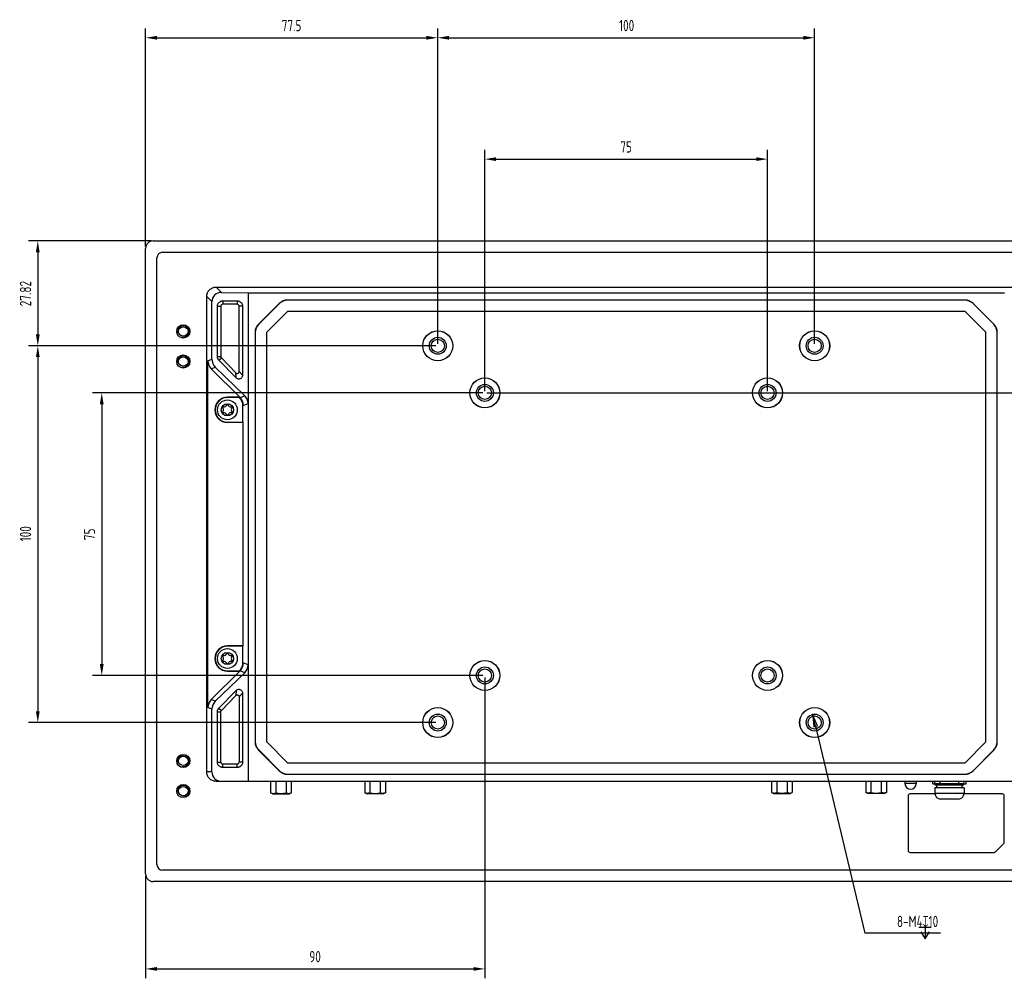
# Model space of a CAD drawing. Header units: millimetres. Extents: x 0 to 3905, y -1166 to 1110.
# Tile 15 of 155: x 794 to 1056, y 299 to 554. Entities that reach past the tile are written whole.
import ezdxf

# ---------------------------------------------------------------- set-up
doc = ezdxf.new("R2010")
doc.units = ezdxf.units.MM
doc.header["$LTSCALE"] = 65.395
doc.header["$PDMODE"] = 3
doc.header["$PDSIZE"] = 8
doc.layers.get('0').update_dxf_attribs({"linetype": 'CONTINUOUS'})
doc.layers.get('Defpoints').update_dxf_attribs({"linetype": 'CONTINUOUS'})
for name, color, linetype in [('000-VT2000_DXF_DIMENSION', 7, 'CONTINUOUS'), ('101300057_DXF_CONTINUOUS_LINE', 7, 'CONTINUOUS'), ('101300621_DXF_CONTINUOUS_LINE', 7, 'CONTINUOUS'), ('DE-12-003019DXF_CONTINUOUS_LINE', 7, 'CONTINUOUS'), ('DE-13-001392DXF_CONTINUOUS_LINE', 7, 'CONTINUOUS'), ('DE-13-001394DXF_CONTINUOUS_LINE', 7, 'CONTINUOUS'), ('DE-19-007518DXF_CONTINUOUS_LINE', 7, 'CONTINUOUS'), ('SC-PM3X6T10BDXF_CONTINUOUS_LINE', 7, 'CONTINUOUS'), ('SC-PSFM4X8-SDXF_CONTINUOUS_LINE', 7, 'CONTINUOUS')]:
    doc.layers.add(name, color=color, linetype=linetype)
doc.styles.get("Standard").update_dxf_attribs({"font": 'ISOCP', "width": 0.8})
doc.dimstyles.new('DIMSTYLE_2', dxfattribs={"dimtxt": 3, "dimasz": 3, "dimexe": 2.5, "dimexo": 0.5, "dimgap": 0.75, "dimtad": 1, "dimdsep": 46, "dimtxsty": 'Standard', "dimblk": '_FILLED', "dimblk1": '_FILLED', "dimblk2": '_FILLED', "dimcen": 0.09, "dimclrt": 3, "dimazin": 2, "dimtp": 0.3, "dimtm": 0.3, "dimtfac": 1, "dimtofl": 0, "dimtmove": 0, "dimatfit": 3, "dimldrblk": '_FILLED', "dimfxl": 1, "dimtolj": 1, "dimarcsym": 0})
doc.dimstyles.new('DIMSTYLE_4', dxfattribs={"dimtxt": 3, "dimasz": 3, "dimexe": 2.5, "dimexo": 0.5, "dimgap": 0.75, "dimtad": 1, "dimdsep": 46, "dimtxsty": 'Standard', "dimblk": '_FILLED', "dimblk1": '_FILLED', "dimblk2": '_FILLED', "dimcen": 0.09, "dimclrt": 3, "dimazin": 2, "dimtp": 0.2, "dimtm": 0.2, "dimtfac": 1, "dimtofl": 0, "dimtmove": 0, "dimatfit": 3, "dimldrblk": '_FILLED', "dimfxl": 1, "dimtolj": 1, "dimarcsym": 0})
doc.dimstyles.new('DIMSTYLE_5', dxfattribs={"dimtxt": 3, "dimasz": 3, "dimexe": 2.5, "dimexo": 0.5, "dimtad": 1, "dimdsep": 46, "dimtxsty": 'Standard', "dimblk": '_FILLED', "dimblk1": '_FILLED', "dimblk2": '_FILLED', "dimcen": 0.09, "dimclrt": 3, "dimazin": 2, "dimtp": 0.1, "dimtm": 0.1, "dimtfac": 1, "dimtofl": 0, "dimtmove": 0, "dimatfit": 1, "dimldrblk": '_FILLED', "dimfxl": 1, "dimtolj": 1, "dimarcsym": 0})

# ---------------------------------------------------------------- blocks, each defined once
blk = doc.blocks.new('_FILLED')
at = {"color": 0, "linetype": 'ByBlock'}
blk.add_solid([(0, 0), (-1, 0.167), (-1, -0.167)], dxfattribs=at)
blk = doc.blocks.new('*D48')
at = {"layer": '000-VT2000_DXF_DIMENSION', "color": 0, "lineweight": -2}
for p, q in [((905.32, 467.45), (905.32, 551.2)), ((1005.32, 467.45), (1005.32, 551.2)), ((908.32, 548.7), (1002.32, 548.7))]:
    blk.add_line(p, q, dxfattribs=at)
at = {"layer": 'Defpoints', "color": 0}
for p in [(1005.32, 548.7), (905.32, 466.95), (1005.32, 466.95)]:
    blk.add_point(p, dxfattribs=at)
at = {"layer": '000-VT2000_DXF_DIMENSION', "color": 0, "linetype": 'ByBlock', "lineweight": -2, "xscale": 3, "yscale": 3, "zscale": 3, "rotation": 180}
blk.add_blockref('_FILLED', (905.32, 548.7), dxfattribs=at)
at = {"layer": '000-VT2000_DXF_DIMENSION', "color": 0, "linetype": 'ByBlock', "lineweight": -2, "xscale": 3, "yscale": 3, "zscale": 3}
blk.add_blockref('_FILLED', (1005.32, 548.7), dxfattribs=at)
at = {"layer": '000-VT2000_DXF_DIMENSION', "color": 3, "insert": (955.43, 553.45), "char_height": 3, "attachment_point": 2, "line_spacing_factor": 0.9}
blk.add_mtext('\\A1;100', dxfattribs=at)
blk = doc.blocks.new('*D49')
at = {"layer": '000-VT2000_DXF_DIMENSION', "color": 0, "lineweight": -2}
for p, q in [((917.82, 454.95), (917.82, 518.99)), ((992.82, 454.95), (992.82, 518.99)), ((920.82, 516.49), (989.82, 516.49))]:
    blk.add_line(p, q, dxfattribs=at)
at = {"layer": 'Defpoints', "color": 0}
for p in [(992.82, 516.49), (917.82, 454.45), (992.82, 454.45)]:
    blk.add_point(p, dxfattribs=at)
at = {"layer": '000-VT2000_DXF_DIMENSION', "color": 0, "linetype": 'ByBlock', "lineweight": -2, "xscale": 3, "yscale": 3, "zscale": 3, "rotation": 180}
blk.add_blockref('_FILLED', (917.82, 516.49), dxfattribs=at)
at = {"layer": '000-VT2000_DXF_DIMENSION', "color": 0, "linetype": 'ByBlock', "lineweight": -2, "xscale": 3, "yscale": 3, "zscale": 3}
blk.add_blockref('_FILLED', (992.82, 516.49), dxfattribs=at)
at = {"layer": '000-VT2000_DXF_DIMENSION', "color": 3, "insert": (955.29, 521.24), "char_height": 3, "attachment_point": 2, "line_spacing_factor": 0.9}
blk.add_mtext('\\A1;75', dxfattribs=at)
blk = doc.blocks.new('*D50')
at = {"layer": '000-VT2000_DXF_DIMENSION', "color": 0, "lineweight": -2}
for p, q in [((904.82, 466.95), (796.71, 466.95)), ((799.21, 463.95), (799.21, 369.95)), ((904.82, 366.95), (796.71, 366.95))]:
    blk.add_line(p, q, dxfattribs=at)
at = {"layer": 'Defpoints', "color": 0}
for p in [(905.32, 466.95), (799.21, 366.95), (905.32, 366.95)]:
    blk.add_point(p, dxfattribs=at)
at = {"layer": '000-VT2000_DXF_DIMENSION', "color": 0, "linetype": 'ByBlock', "lineweight": -2, "xscale": 3, "yscale": 3, "zscale": 3}
for p, rotation in [((799.21, 466.95), 90), ((799.21, 366.95), 270)]:
    blk.add_blockref('_FILLED', p, dxfattribs=dict(at, rotation=rotation))
at = {"layer": '000-VT2000_DXF_DIMENSION', "color": 3, "insert": (794.46, 417.06), "char_height": 3, "attachment_point": 2, "rotation": 90, "line_spacing_factor": 0.9}
blk.add_mtext('\\A1;100', dxfattribs=at)
blk = doc.blocks.new('*D51')
at = {"layer": '000-VT2000_DXF_DIMENSION', "color": 0, "lineweight": -2}
for p, q in [((917.32, 454.45), (813.68, 454.45)), ((816.18, 451.45), (816.18, 382.45)), ((917.32, 379.45), (813.68, 379.45))]:
    blk.add_line(p, q, dxfattribs=at)
at = {"layer": 'Defpoints', "color": 0}
for p in [(917.82, 454.45), (816.18, 379.45), (917.82, 379.45)]:
    blk.add_point(p, dxfattribs=at)
at = {"layer": '000-VT2000_DXF_DIMENSION', "color": 0, "linetype": 'ByBlock', "lineweight": -2, "xscale": 3, "yscale": 3, "zscale": 3}
for p, rotation in [((816.18, 454.45), 90), ((816.18, 379.45), 270)]:
    blk.add_blockref('_FILLED', p, dxfattribs=dict(at, rotation=rotation))
at = {"layer": '000-VT2000_DXF_DIMENSION', "color": 3, "insert": (811.43, 416.91), "char_height": 3, "attachment_point": 2, "rotation": 90, "line_spacing_factor": 0.9}
blk.add_mtext('\\A1;75', dxfattribs=at)
blk = doc.blocks.new('*D52')
at = {"layer": '000-VT2000_DXF_DIMENSION', "color": 0, "lineweight": -2}
for p, q in [((829.32, 494.77), (796.71, 494.77)), ((799.21, 491.77), (799.21, 469.95)), ((904.82, 466.95), (796.71, 466.95))]:
    blk.add_line(p, q, dxfattribs=at)
at = {"layer": 'Defpoints', "color": 0}
for p in [(829.82, 494.77), (799.21, 466.95), (905.32, 466.95)]:
    blk.add_point(p, dxfattribs=at)
at = {"layer": '000-VT2000_DXF_DIMENSION', "color": 0, "linetype": 'ByBlock', "lineweight": -2, "xscale": 3, "yscale": 3, "zscale": 3}
for p, rotation in [((799.21, 494.77), 90), ((799.21, 466.95), 270)]:
    blk.add_blockref('_FILLED', p, dxfattribs=dict(at, rotation=rotation))
at = {"layer": '000-VT2000_DXF_DIMENSION', "color": 3, "insert": (794.46, 480.79), "char_height": 3, "attachment_point": 2, "rotation": 90, "line_spacing_factor": 0.9}
blk.add_mtext('\\A1;27.82', dxfattribs=at)
blk = doc.blocks.new('*D53')
at = {"layer": '000-VT2000_DXF_DIMENSION', "color": 0, "lineweight": -2}
for p, q in [((827.82, 493.27), (827.82, 551.2)), ((905.32, 467.45), (905.32, 551.2)), ((830.82, 548.7), (902.32, 548.7))]:
    blk.add_line(p, q, dxfattribs=at)
at = {"layer": 'Defpoints', "color": 0}
for p in [(905.32, 548.7), (827.82, 492.77), (905.32, 466.95)]:
    blk.add_point(p, dxfattribs=at)
at = {"layer": '000-VT2000_DXF_DIMENSION', "color": 0, "linetype": 'ByBlock', "lineweight": -2, "xscale": 3, "yscale": 3, "zscale": 3, "rotation": 180}
blk.add_blockref('_FILLED', (827.82, 548.7), dxfattribs=at)
at = {"layer": '000-VT2000_DXF_DIMENSION', "color": 0, "linetype": 'ByBlock', "lineweight": -2, "xscale": 3, "yscale": 3, "zscale": 3}
blk.add_blockref('_FILLED', (905.32, 548.7), dxfattribs=at)
at = {"layer": '000-VT2000_DXF_DIMENSION', "color": 3, "insert": (866.53, 553.45), "char_height": 3, "attachment_point": 2, "line_spacing_factor": 0.9}
blk.add_mtext('\\A1;77.5', dxfattribs=at)
blk = doc.blocks.new('*D54')
at = {"layer": '000-VT2000_DXF_DIMENSION', "color": 0, "lineweight": -2}
for p, q in [((917.82, 378.95), (917.82, 299.07)), ((827.82, 326.27), (827.82, 299.07)), ((830.82, 301.57), (914.82, 301.57))]:
    blk.add_line(p, q, dxfattribs=at)
at = {"layer": 'Defpoints', "color": 0}
for p in [(917.82, 379.45), (827.82, 326.77), (917.82, 301.57)]:
    blk.add_point(p, dxfattribs=at)
at = {"layer": '000-VT2000_DXF_DIMENSION', "color": 0, "linetype": 'ByBlock', "lineweight": -2, "xscale": 3, "yscale": 3, "zscale": 3, "rotation": 180}
blk.add_blockref('_FILLED', (827.82, 301.57), dxfattribs=at)
at = {"layer": '000-VT2000_DXF_DIMENSION', "color": 0, "linetype": 'ByBlock', "lineweight": -2, "xscale": 3, "yscale": 3, "zscale": 3}
blk.add_blockref('_FILLED', (917.82, 301.57), dxfattribs=at)
at = {"layer": '000-VT2000_DXF_DIMENSION', "color": 3, "insert": (872.78, 306.32), "char_height": 3, "attachment_point": 2, "line_spacing_factor": 0.9}
blk.add_mtext('\\A1;90', dxfattribs=at)
blk = doc.blocks.new('*D55')
at = {"layer": '000-VT2000_DXF_DIMENSION', "color": 0, "lineweight": -2}
for p, q in [((1081.32, 494.77), (1110.44, 494.77)), ((1107.94, 491.77), (1107.94, 457.45)), ((918.32, 454.45), (1110.44, 454.45))]:
    blk.add_line(p, q, dxfattribs=at)
at = {"layer": 'Defpoints', "color": 0}
for p in [(1080.82, 494.77), (917.82, 454.45), (1107.94, 454.45)]:
    blk.add_point(p, dxfattribs=at)
at = {"layer": '000-VT2000_DXF_DIMENSION', "color": 0, "linetype": 'ByBlock', "lineweight": -2, "xscale": 3, "yscale": 3, "zscale": 3}
for p, rotation in [((1107.94, 494.77), 90), ((1107.94, 454.45), 270)]:
    blk.add_blockref('_FILLED', p, dxfattribs=dict(at, rotation=rotation))
at = {"layer": '000-VT2000_DXF_DIMENSION', "color": 3, "insert": (1103.19, 474.51), "char_height": 3, "attachment_point": 2, "rotation": 90, "line_spacing_factor": 0.9}
blk.add_mtext('\\A1;40.32', dxfattribs=at)
blk = doc.blocks.new('_CLOSED')
at = {"color": 0, "linetype": 'ByBlock'}
for p, q in [((0, 0), (-1, 0.167)), ((-1, 0.167), (-1, -0.167)), ((-1, -0.167), (0, 0)), ((-1, 0), (0, 0))]:
    blk.add_line(p, q, dxfattribs=at)
blk = doc.blocks.new('*D56')
at = {"layer": '000-VT2000_DXF_DIMENSION', "color": 0, "lineweight": -2}
for p in [(1005.55, 365.97), (1038.69, 311.04)]:
    blk.add_line(p, (1018.65, 311.04), dxfattribs=at)
at = {"layer": 'Defpoints', "color": 0}
for p in [(1004.86, 368.89), (1005.79, 365)]:
    blk.add_point(p, dxfattribs=at)
at = {"layer": '000-VT2000_DXF_DIMENSION', "color": 0, "linetype": 'ByBlock', "lineweight": -2, "xscale": 3, "yscale": 3, "zscale": 3, "rotation": 103.4106574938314}
blk.add_blockref('_CLOSED', (1004.86, 368.89), dxfattribs=at)
at = {"layer": '000-VT2000_DXF_DIMENSION', "color": 3, "insert": (1027.15, 315.67), "char_height": 3, "attachment_point": 1, "line_spacing_factor": 0.9}
blk.add_mtext('\\A1;{8-M4{\\fgdt;x}10}', dxfattribs=at)

msp = doc.modelspace()

# ---------------------------------------------------------------- linework, layer by layer
at = {"layer": '000-VT2000_DXF_DIMENSION'}
for p, q in [((1032.999, 312.669), (1036.249, 312.669)), ((1034.624, 312.669), (1034.624, 309.544))]:
    msp.add_line(p, q, dxfattribs=at)
msp.add_lwpolyline([(1033.499, 311.419), (1034.624, 309.544), (1035.749, 311.419)], dxfattribs=at)
at = {"layer": '101300057_DXF_CONTINUOUS_LINE'}
for p, q in [((860.979, 351.357), (860.979, 348.321)), ((862.35, 351.357), (862.35, 348.321)), ((865.092, 351.357), (865.092, 348.321)), ((866.463, 351.357), (866.463, 348.321)), ((885.969, 351.357), (885.969, 348.321)), ((887.34, 351.357), (887.34, 348.321)), ((890.082, 351.357), (890.082, 348.321)), ((891.453, 351.357), (891.453, 348.321)), ((861.567, 348.057), (865.875, 348.057)), ((890.865, 348.057), (886.557, 348.057))]:
    msp.add_line(p, q, dxfattribs=at)
for centre, radius, start, end in [((863.721, 353.657), 6, 242.80187, 248.96053), ((863.721, 353.657), 5.51, 255.58989, 284.41011), ((863.721, 353.657), 6, 291.03947, 297.19813), ((888.711, 353.657), 6, 242.80187, 248.96053), ((888.711, 353.657), 5.51, 255.58989, 284.41011), ((888.711, 353.657), 6, 291.03947, 297.19813)]:
    msp.add_arc(centre, radius, start, end, dxfattribs=at)
for points, knots in [([(860.979, 348.321), (861.011, 348.304), (861.138, 348.243), (861.274, 348.199), (861.376, 348.178)], [0, 0, 0, 0, 0.2572069, 1, 1, 1, 1]), ([(861.722, 348.149), (861.775, 348.151), (861.992, 348.172), (862.203, 348.245), (862.35, 348.321)], [0, 0, 0, 0, 0.2436555, 1, 1, 1, 1]), ([(865.092, 348.321), (865.143, 348.295), (865.341, 348.204), (865.559, 348.155), (865.72, 348.149)], [0, 0, 0, 0, 0.2599598, 1, 1, 1, 1]), ([(866.066, 348.178), (866.1, 348.185), (866.237, 348.219), (866.369, 348.272), (866.463, 348.321)], [0, 0, 0, 0, 0.2441287, 1, 1, 1, 1]), ([(886.366, 348.178), (886.332, 348.185), (886.195, 348.219), (886.063, 348.272), (885.969, 348.321)], [0, 0, 0, 0, 0.2441287, 1, 1, 1, 1]), ([(887.34, 348.321), (887.289, 348.295), (887.091, 348.204), (886.873, 348.155), (886.712, 348.149)], [0, 0, 0, 0, 0.2599598, 1, 1, 1, 1]), ([(890.71, 348.149), (890.657, 348.151), (890.44, 348.172), (890.229, 348.245), (890.082, 348.321)], [0, 0, 0, 0, 0.2436555, 1, 1, 1, 1]), ([(891.453, 348.321), (891.421, 348.304), (891.294, 348.243), (891.158, 348.199), (891.056, 348.178)], [0, 0, 0, 0, 0.2572069, 1, 1, 1, 1])]:
    msp.add_open_spline(points, degree=3, knots=knots, dxfattribs=at)
for points in [[(861.376, 348.178), (861.489, 348.154), (861.607, 348.144), (861.722, 348.149)], [(865.72, 348.149), (865.836, 348.144), (865.953, 348.154), (866.066, 348.178)], [(886.712, 348.149), (886.596, 348.144), (886.479, 348.154), (886.366, 348.178)], [(891.056, 348.178), (890.943, 348.154), (890.826, 348.144), (890.71, 348.149)]]:
    msp.add_open_spline(points, degree=3, dxfattribs=at)
at = {"layer": '101300621_DXF_CONTINUOUS_LINE'}
for p, q in [((860.979, 351.357), (860.979, 348.321)), ((862.35, 351.357), (862.35, 348.321)), ((865.092, 351.357), (865.092, 348.321)), ((866.463, 351.357), (866.463, 348.321)), ((885.969, 351.357), (885.969, 348.321)), ((887.34, 351.357), (887.34, 348.321)), ((890.082, 351.357), (890.082, 348.321)), ((891.453, 351.357), (891.453, 348.321)), ((993.904, 351.357), (993.904, 348.42)), ((995.275, 351.357), (995.275, 348.42)), ((998.018, 351.357), (998.018, 348.42)), ((999.389, 351.357), (999.389, 348.42)), ((1018.894, 351.357), (1018.894, 348.42)), ((1020.265, 351.357), (1020.265, 348.42)), ((1023.008, 351.357), (1023.008, 348.42)), ((1024.379, 351.357), (1024.379, 348.42)), ((861.567, 348.057), (865.875, 348.057)), ((890.865, 348.057), (886.557, 348.057)), ((994.492, 348.157), (998.8, 348.157)), ((1023.79, 348.157), (1019.482, 348.157))]:
    msp.add_line(p, q, dxfattribs=at)
for centre, radius, start, end in [((863.721, 353.657), 6, 242.80187, 248.96053), ((863.721, 353.657), 5.51, 255.58989, 284.41011), ((863.721, 353.657), 6, 291.03947, 297.19813), ((888.711, 353.657), 6, 242.80187, 248.96053), ((888.711, 353.657), 5.51, 255.58989, 284.41011), ((888.711, 353.657), 6, 291.03947, 297.19813), ((996.646, 353.757), 6, 242.80187, 248.96053), ((996.646, 353.757), 5.51, 255.58989, 284.41011), ((996.646, 353.757), 6, 291.03947, 297.19813), ((1021.636, 353.757), 6, 242.80187, 248.96053), ((1021.636, 353.757), 5.51, 255.58989, 284.41011), ((1021.636, 353.757), 6, 291.03947, 297.19813)]:
    msp.add_arc(centre, radius, start, end, dxfattribs=at)
for points, knots in [([(860.979, 348.321), (861.011, 348.304), (861.138, 348.243), (861.274, 348.199), (861.376, 348.178)], [0, 0, 0, 0, 0.2572069, 1, 1, 1, 1]), ([(861.722, 348.149), (861.775, 348.151), (861.992, 348.172), (862.203, 348.245), (862.35, 348.321)], [0, 0, 0, 0, 0.2436555, 1, 1, 1, 1]), ([(865.092, 348.321), (865.143, 348.295), (865.341, 348.204), (865.559, 348.155), (865.72, 348.149)], [0, 0, 0, 0, 0.2599598, 1, 1, 1, 1]), ([(866.066, 348.178), (866.1, 348.185), (866.237, 348.219), (866.369, 348.272), (866.463, 348.321)], [0, 0, 0, 0, 0.2441287, 1, 1, 1, 1]), ([(886.366, 348.178), (886.332, 348.185), (886.195, 348.219), (886.063, 348.272), (885.969, 348.321)], [0, 0, 0, 0, 0.2441287, 1, 1, 1, 1]), ([(887.34, 348.321), (887.289, 348.295), (887.091, 348.204), (886.873, 348.155), (886.712, 348.149)], [0, 0, 0, 0, 0.2599598, 1, 1, 1, 1]), ([(890.71, 348.149), (890.657, 348.151), (890.44, 348.172), (890.229, 348.245), (890.082, 348.321)], [0, 0, 0, 0, 0.2436555, 1, 1, 1, 1]), ([(891.453, 348.321), (891.421, 348.304), (891.294, 348.243), (891.158, 348.199), (891.056, 348.178)], [0, 0, 0, 0, 0.2572069, 1, 1, 1, 1]), ([(993.904, 348.42), (994.021, 348.36), (994.263, 348.268), (994.522, 348.243), (994.647, 348.248)], [0, 0, 0, 0, 0.5110545, 1, 1, 1, 1]), ([(994.647, 348.248), (994.701, 348.25), (994.918, 348.272), (995.129, 348.345), (995.275, 348.42)], [0, 0, 0, 0, 0.2436555, 1, 1, 1, 1]), ([(998.018, 348.42), (998.068, 348.394), (998.266, 348.304), (998.484, 348.255), (998.646, 348.248)], [0, 0, 0, 0, 0.2599598, 1, 1, 1, 1]), ([(998.646, 348.248), (998.771, 348.243), (999.03, 348.268), (999.272, 348.36), (999.389, 348.42)], [0, 0, 0, 0, 0.4889451, 1, 1, 1, 1]), ([(1019.637, 348.248), (1019.512, 348.243), (1019.253, 348.268), (1019.011, 348.36), (1018.894, 348.42)], [0, 0, 0, 0, 0.4889451, 1, 1, 1, 1]), ([(1020.265, 348.42), (1020.215, 348.394), (1020.016, 348.304), (1019.798, 348.255), (1019.637, 348.248)], [0, 0, 0, 0, 0.2599598, 1, 1, 1, 1]), ([(1023.635, 348.248), (1023.582, 348.25), (1023.365, 348.272), (1023.154, 348.345), (1023.008, 348.42)], [0, 0, 0, 0, 0.2436555, 1, 1, 1, 1]), ([(1024.379, 348.42), (1024.262, 348.36), (1024.02, 348.268), (1023.761, 348.243), (1023.635, 348.248)], [0, 0, 0, 0, 0.5110545, 1, 1, 1, 1])]:
    msp.add_open_spline(points, degree=3, knots=knots, dxfattribs=at)
for points in [[(861.376, 348.178), (861.489, 348.154), (861.607, 348.144), (861.722, 348.149)], [(865.72, 348.149), (865.836, 348.144), (865.953, 348.154), (866.066, 348.178)], [(886.712, 348.149), (886.596, 348.144), (886.479, 348.154), (886.366, 348.178)], [(891.056, 348.178), (890.943, 348.154), (890.826, 348.144), (890.71, 348.149)]]:
    msp.add_open_spline(points, degree=3, dxfattribs=at)
at = {"layer": 'DE-12-003019DXF_CONTINUOUS_LINE'}
for p, q in [((1037.215, 350.646), (1037.19, 351.357)), ((1044.935, 350.646), (1037.215, 350.646)), ((1044.635, 350.357), (1037.514, 350.357)), ((1038.575, 350.357), (1038.575, 351.357)), ((1043.575, 350.357), (1043.575, 351.357)), ((1044.935, 350.646), (1044.96, 351.357))]:
    msp.add_line(p, q, dxfattribs=at)
for centre, start, end in [((1037.514, 350.657), 182, 270), ((1044.635, 350.657), 270, 358)]:
    msp.add_arc(centre, 0.3, start, end, dxfattribs=at)
at = {"layer": 'DE-13-001392DXF_CONTINUOUS_LINE'}
for p, q in [((847.934, 481.108), (846.526, 482.516)), ((846.526, 482.516), (1064.117, 482.516)), ((847.934, 481.108), (854.994, 480.965)), ((854.994, 480.965), (854.994, 351.357)), ((854.994, 480.965), (1055.649, 480.965)), ((844.027, 353.857), (844.027, 480.017)), ((845.384, 478.661), (844.027, 480.017)), ((845.384, 463.415), (845.384, 478.661)), ((848.266, 478.867), (848.266, 477.967)), ((848.266, 478.867), (852.126, 478.867)), ((852.126, 478.867), (852.126, 477.967)), ((857.78, 472.687), (863.272, 478.179)), ((857.817, 472.65), (863.309, 478.142)), ((863.309, 478.142), (863.272, 478.179)), ((865.486, 479.044), (865.486, 479.096)), ((1045.157, 479.096), (865.486, 479.096)), ((1045.157, 479.044), (865.486, 479.044)), ((1045.157, 479.096), (1045.157, 479.044)), ((1047.371, 478.179), (1047.333, 478.142)), ((1047.333, 478.142), (1052.826, 472.65)), ((1047.371, 478.179), (1052.863, 472.687)), ((846.866, 464.067), (846.866, 477.467)), ((846.866, 477.467), (847.766, 477.467)), ((847.766, 477.467), (847.766, 464.067)), ((852.126, 477.967), (848.266, 477.967)), ((852.626, 460.097), (852.626, 477.467)), ((853.526, 477.467), (852.626, 477.467)), ((853.526, 477.467), (853.526, 459.112)), ((865.431, 476.021), (859.938, 470.528)), ((1045.157, 476.044), (865.486, 476.044)), ((1050.705, 470.528), (1045.212, 476.021)), ((856.863, 470.473), (856.915, 470.473)), ((856.863, 470.473), (856.863, 361.849)), ((856.915, 470.473), (856.915, 361.849)), ((857.78, 472.687), (857.817, 472.65)), ((859.915, 470.473), (859.915, 361.849)), ((1050.728, 361.849), (1050.728, 470.473)), ((1052.826, 472.65), (1052.863, 472.687)), ((1053.728, 470.473), (1053.78, 470.473)), ((1053.728, 361.849), (1053.728, 470.473)), ((1053.78, 361.849), (1053.78, 470.473)), ((844.321, 462.974), (845.384, 463.415)), ((844.321, 370.919), (844.321, 462.974)), ((846.866, 464.067), (847.766, 464.067)), ((847.263, 463.091), (847.908, 463.718)), ((851.809, 458.415), (847.263, 463.091)), ((847.908, 463.718), (851.768, 459.749)), ((845.199, 460.854), (846.28, 461.302)), ((852.778, 453.275), (845.199, 460.854)), ((854.097, 453.708), (846.28, 461.302)), ((853.526, 459.112), (852.626, 460.097)), ((851.809, 458.415), (851.768, 459.749)), ((852.778, 453.275), (849.506, 453.275)), ((849.506, 453.197), (849.506, 453.275)), ((852.705, 453.197), (849.506, 453.197)), ((852.707, 453.195), (852.778, 453.275)), ((852.858, 453.195), (852.783, 453.122)), ((852.858, 453.195), (854.097, 453.708)), ((853.736, 451.075), (853.632, 451.075)), ((853.632, 446.697), (853.632, 451.075)), ((853.736, 451.075), (854.994, 451.596)), ((849.506, 446.697), (853.632, 446.697)), ((849.506, 446.697), (849.506, 446.618)), ((853.736, 446.618), (849.506, 446.618)), ((853.736, 446.618), (853.632, 446.697)), ((853.736, 387.275), (853.736, 446.618)), ((853.736, 387.275), (849.506, 387.275)), ((849.506, 387.197), (849.506, 387.275)), ((853.632, 387.197), (849.506, 387.197)), ((853.736, 387.275), (853.632, 387.197)), ((853.632, 382.819), (853.632, 387.197)), ((853.736, 382.819), (853.632, 382.819)), ((854.994, 382.298), (853.736, 382.819)), ((845.199, 373.039), (852.778, 380.618)), ((846.28, 372.591), (854.097, 380.185)), ((849.506, 380.697), (852.705, 380.697)), ((849.506, 380.697), (849.506, 380.618)), ((849.506, 380.618), (852.778, 380.618)), ((852.778, 380.618), (852.707, 380.698)), ((852.783, 380.772), (852.858, 380.699)), ((854.097, 380.185), (852.858, 380.699)), ((847.263, 370.803), (851.809, 375.478)), ((847.908, 370.175), (851.768, 374.145)), ((851.809, 375.478), (851.768, 374.145)), ((853.526, 374.781), (852.626, 373.796)), ((852.626, 373.796), (852.626, 356.427)), ((853.526, 374.781), (853.526, 356.427)), ((846.28, 372.591), (845.199, 373.039)), ((845.384, 370.479), (844.321, 370.919)), ((845.384, 353.857), (845.384, 370.479)), ((846.866, 369.827), (847.766, 369.827)), ((846.866, 356.427), (846.866, 369.827)), ((847.263, 370.803), (847.908, 370.175)), ((847.766, 356.427), (847.766, 369.827)), ((856.915, 361.849), (856.863, 361.849)), ((859.938, 361.794), (865.431, 356.301)), ((1045.212, 356.301), (1050.705, 361.794)), ((1053.78, 361.849), (1053.728, 361.849)), ((857.817, 359.673), (857.78, 359.636)), ((863.272, 354.143), (857.78, 359.636)), ((863.309, 354.18), (857.817, 359.673)), ((1052.826, 359.673), (1047.333, 354.18)), ((1052.863, 359.636), (1047.371, 354.143)), ((1052.863, 359.636), (1052.826, 359.673)), ((846.866, 356.427), (847.766, 356.427)), ((852.126, 355.927), (848.266, 355.927)), ((848.266, 355.027), (848.266, 355.927)), ((852.126, 355.027), (852.126, 355.927)), ((853.526, 356.427), (852.626, 356.427)), ((865.486, 356.278), (1045.157, 356.278)), ((845.384, 353.857), (844.027, 353.857)), ((852.126, 355.027), (848.266, 355.027)), ((863.272, 354.143), (863.309, 354.18)), ((865.486, 353.278), (1045.157, 353.278)), ((865.486, 353.226), (865.486, 353.278)), ((865.486, 353.226), (1045.157, 353.226)), ((1045.157, 353.278), (1045.157, 353.226)), ((1047.333, 354.18), (1047.371, 354.143)), ((846.528, 351.357), (1064.115, 351.357))]:
    msp.add_line(p, q, dxfattribs=at)
for centre, radius in [((905.321, 466.947), 3.988), ((905.321, 466.947), 3.962), ((1005.321, 466.947), 3.988), ((1005.321, 466.947), 3.962), ((905.321, 466.947), 2.25), ((905.321, 466.947), 1.75), ((1005.321, 466.947), 2.25), ((1005.321, 466.947), 1.75), ((917.821, 454.447), 3.988), ((917.821, 454.447), 3.962), ((992.821, 454.447), 3.988), ((992.821, 454.447), 3.962), ((917.821, 454.447), 2.25), ((917.821, 454.447), 1.75), ((992.821, 454.447), 2.25), ((992.821, 454.447), 1.75), ((917.821, 379.447), 3.988), ((917.821, 379.447), 3.962), ((917.821, 379.447), 2.25), ((992.821, 379.447), 3.988), ((992.821, 379.447), 3.962), ((992.821, 379.447), 2.25), ((917.821, 379.447), 1.75), ((992.821, 379.447), 1.75), ((905.321, 366.947), 3.988), ((905.321, 366.947), 3.962), ((905.321, 366.947), 2.25), ((905.321, 366.947), 1.75), ((1005.321, 366.947), 3.988), ((1005.321, 366.947), 3.962), ((1005.321, 366.947), 2.25), ((1005.321, 366.947), 1.75)]:
    msp.add_circle(centre, radius, dxfattribs=at)
for centre, radius, start, end in [((865.486, 475.965), 3.131, 90, 135), ((865.486, 475.965), 3.079, 90, 135), ((1045.157, 475.965), 3.131, 45, 90), ((1045.157, 475.965), 3.079, 45, 90), ((848.266, 477.467), 0.5, 90, 180), ((852.126, 477.467), 0.5, 0, 90), ((865.486, 475.965), 0.0786, 90, 135), ((1045.157, 475.965), 0.0786, 45, 90), ((859.994, 470.473), 3.131, 135, 180), ((859.994, 470.473), 3.079, 135, 180), ((859.994, 470.473), 0.0786, 135, 180), ((1050.649, 470.473), 0.0786, 0, 45), ((1050.649, 470.473), 3.079, 0, 45), ((1050.649, 470.473), 3.131, 0, 45), ((849.506, 449.947), 3.329, 90, 270), ((849.506, 449.947), 3.25, 90, 270), ((850.759, 451.097), 2.863, 44.99875, 47.16622), ((850.738, 451.075), 2.998, 359.99881, 45.00119), ((849.506, 383.947), 3.329, 90, 270), ((849.506, 383.947), 3.25, 90, 270), ((850.738, 382.819), 2.998, 314.99881, 0.00119), ((850.759, 382.797), 2.863, 312.83378, 315.00125), ((859.994, 361.849), 3.131, 180, 225), ((859.994, 361.849), 3.079, 180, 225), ((859.994, 361.849), 0.0786, 180, 225), ((1050.649, 361.849), 0.0786, 315, 0), ((1050.649, 361.849), 3.079, 315, 0), ((1050.649, 361.849), 3.131, 315, 0), ((848.266, 356.427), 0.5, 180, 270), ((852.126, 356.427), 0.5, 270, 360), ((865.486, 356.357), 0.0786, 225, 270), ((1045.157, 356.357), 0.0786, 270, 315), ((865.486, 356.357), 3.131, 225, 270), ((865.486, 356.357), 3.079, 225, 270), ((1045.157, 356.357), 3.079, 270, 315), ((1045.157, 356.357), 3.131, 270, 315)]:
    msp.add_arc(centre, radius, start, end, dxfattribs=at)
for centre, major_axis, ratio, start_param, end_param in [((847.937, 478.606), (2.35, -1.028), 0.9707671, 1.9736804, 3.5432587), ((847.323, 462.976), (2.774, 1.149), 0.9992864, 2.7491459, 3.5340394), ((848.448, 463.442), (3.002, 0.623), 0.9775502, 2.9415266, 3.7264201), ((851.93, 451.569), (3.002, 0.623), 0.9775502, -0.2000661, 0.5848275), ((851.93, 382.325), (3.002, -0.623), 0.9775502, -0.5848275, 0.2000661), ((847.323, 370.918), (2.774, -1.149), 0.9992864, 2.7491459, 3.5340394), ((848.448, 370.452), (3.002, -0.623), 0.9775502, 2.5567652, 3.3416587), ((847.937, 353.857), (2.553, 0), 0.9792416, -3.1415927, -1.5707963)]:
    msp.add_ellipse(centre, major_axis=major_axis, ratio=ratio, start_param=start_param, end_param=end_param, dxfattribs=at)
for points, knots in [([(844.027, 480.017), (844.027, 480.181), (844.06, 480.508), (844.203, 480.98), (844.435, 481.414), (844.748, 481.795), (845.129, 482.108), (845.563, 482.34), (846.035, 482.484), (846.363, 482.516), (846.526, 482.516)], [0, 0, 0, 0, 0.1250492, 0.2500593, 0.3750396, 0.5000039, 0.6249681, 0.7499484, 0.8749587, 1, 1, 1, 1]), ([(846.866, 477.467), (846.866, 477.544), (846.88, 477.71), (846.949, 477.966), (847.078, 478.227), (847.268, 478.465), (847.506, 478.655), (847.767, 478.785), (848.023, 478.853), (848.189, 478.867), (848.266, 478.867)], [0, 0, 0, 0, 0.1053993, 0.2267784, 0.3601819, 0.5000073, 0.6398036, 0.7732216, 0.8946007, 1, 1, 1, 1]), ([(852.126, 478.867), (852.203, 478.867), (852.369, 478.853), (852.624, 478.785), (852.884, 478.657), (853.121, 478.468), (853.312, 478.231), (853.443, 477.971), (853.512, 477.713), (853.526, 477.545), (853.526, 477.467)], [0, 0, 0, 0, 0.1052168, 0.2261015, 0.3588512, 0.498004, 0.637433, 0.7709138, 0.8930413, 1, 1, 1, 1]), ([(847.263, 463.091), (847.235, 463.119), (847.179, 463.182), (847.07, 463.328), (846.958, 463.541), (846.892, 463.772), (846.87, 463.948), (846.866, 464.029), (846.866, 464.067)], [0, 0, 0, 0, 0.1099609, 0.2335964, 0.5057812, 0.7750851, 0.895101, 1, 1, 1, 1]), ([(847.766, 464.067), (847.766, 464.003), (847.792, 463.874), (847.864, 463.764), (847.908, 463.718)], [0, 0, 0, 0, 0.50298, 1, 1, 1, 1]), ([(851.768, 459.749), (851.805, 459.71), (851.89, 459.647), (852.035, 459.599), (852.179, 459.594), (852.314, 459.627), (852.436, 459.696), (852.537, 459.8), (852.609, 459.937), (852.626, 460.043), (852.626, 460.097)], [0, 0, 0, 0, 0.1366802, 0.2632636, 0.3822941, 0.4973853, 0.6128273, 0.7328166, 0.8610194, 1, 1, 1, 1]), ([(853.526, 459.112), (853.526, 459.024), (853.502, 458.84), (853.387, 458.574), (853.187, 458.34), (852.917, 458.173), (852.607, 458.099), (852.297, 458.123), (852.023, 458.233), (851.873, 458.35), (851.809, 458.415)], [0, 0, 0, 0, 0.1118014, 0.2335024, 0.3627638, 0.4962784, 0.6302458, 0.7608981, 0.8849125, 1, 1, 1, 1]), ([(853.632, 451.075), (853.632, 451.264), (853.594, 451.643), (853.429, 452.19), (853.159, 452.693), (852.917, 452.988), (852.783, 453.122)], [0, 0, 0, 0, 0.2499995, 0.5000003, 0.7499978, 1, 1, 1, 1]), ([(852.783, 380.772), (852.917, 380.906), (853.159, 381.2), (853.429, 381.704), (853.594, 382.25), (853.632, 382.63), (853.632, 382.819)], [0, 0, 0, 0, 0.2500022, 0.4999997, 0.7500005, 1, 1, 1, 1]), ([(851.768, 374.145), (851.805, 374.183), (851.89, 374.246), (852.035, 374.295), (852.179, 374.3), (852.314, 374.266), (852.436, 374.197), (852.537, 374.094), (852.609, 373.957), (852.626, 373.851), (852.626, 373.796)], [0, 0, 0, 0, 0.1366802, 0.2632636, 0.3822941, 0.4973853, 0.6128273, 0.7328166, 0.8610194, 1, 1, 1, 1]), ([(851.809, 375.478), (851.873, 375.543), (852.023, 375.661), (852.297, 375.77), (852.607, 375.794), (852.917, 375.72), (853.187, 375.553), (853.387, 375.319), (853.502, 375.054), (853.526, 374.869), (853.526, 374.781)], [0, 0, 0, 0, 0.1150875, 0.2391019, 0.3697542, 0.5037216, 0.6372362, 0.7664976, 0.8881986, 1, 1, 1, 1]), ([(846.866, 369.827), (846.866, 369.865), (846.87, 369.945), (846.892, 370.122), (846.958, 370.352), (847.07, 370.566), (847.179, 370.712), (847.235, 370.774), (847.263, 370.803)], [0, 0, 0, 0, 0.104899, 0.2249149, 0.4942188, 0.7664036, 0.8900391, 1, 1, 1, 1]), ([(847.766, 369.827), (847.766, 369.891), (847.792, 370.02), (847.864, 370.13), (847.908, 370.175)], [0, 0, 0, 0, 0.50298, 1, 1, 1, 1]), ([(848.266, 355.027), (848.189, 355.027), (848.023, 355.041), (847.767, 355.109), (847.506, 355.239), (847.268, 355.429), (847.078, 355.667), (846.949, 355.927), (846.88, 356.183), (846.866, 356.35), (846.866, 356.427)], [0, 0, 0, 0, 0.1053993, 0.2267784, 0.3601964, 0.4999927, 0.6398181, 0.7732216, 0.8946007, 1, 1, 1, 1]), ([(853.526, 356.427), (853.526, 356.349), (853.512, 356.181), (853.443, 355.923), (853.312, 355.663), (853.121, 355.426), (852.884, 355.237), (852.624, 355.108), (852.369, 355.041), (852.203, 355.027), (852.126, 355.027)], [0, 0, 0, 0, 0.1069587, 0.2290862, 0.362567, 0.501996, 0.6411488, 0.7738985, 0.8947832, 1, 1, 1, 1]), ([(846.528, 351.357), (846.365, 351.357), (846.037, 351.389), (845.565, 351.532), (845.13, 351.765), (844.748, 352.078), (844.435, 352.459), (844.203, 352.894), (844.06, 353.366), (844.027, 353.693), (844.027, 353.857)], [0, 0, 0, 0, 0.1250541, 0.2500999, 0.3751308, 0.5001422, 0.6251326, 0.7501035, 0.8750597, 1, 1, 1, 1])]:
    msp.add_open_spline(points, degree=3, knots=knots, dxfattribs=at)
at = {"layer": 'DE-13-001394DXF_CONTINUOUS_LINE'}
for p, q in [((829.821, 494.767), (1080.822, 494.767)), ((827.821, 326.766), (827.821, 492.767)), ((832.321, 491.767), (1078.322, 491.767)), ((830.821, 329.266), (830.821, 490.267)), ((1030.122, 347.497), (1030.122, 332.997)), ((1037.234, 347.997), (1030.622, 347.997)), ((1055.122, 347.997), (1044.957, 347.997)), ((1055.622, 335.204), (1055.622, 347.497)), ((1055.475, 334.85), (1053.268, 332.643)), ((1030.622, 332.497), (1052.915, 332.497)), ((1078.322, 327.767), (832.321, 327.767)), ((1080.822, 324.767), (829.821, 324.767))]:
    msp.add_line(p, q, dxfattribs=at)
for centre, radius in [((837.821, 470.767), 1.75), ((837.821, 470.767), 1.25), ((837.821, 462.767), 1.75), ((837.821, 462.767), 1.25), ((837.821, 356.767), 1.75), ((837.821, 356.767), 1.25), ((837.821, 348.767), 1.75), ((837.821, 348.767), 1.25)]:
    msp.add_circle(centre, radius, dxfattribs=at)
for centre, radius, start, end in [((837.821, 470.767), 1.5, 255, 195), ((837.821, 462.767), 1.5, 255, 195), ((837.821, 356.767), 1.5, 255, 195), ((837.821, 348.767), 1.5, 255, 195), ((1030.622, 347.497), 0.5, 90, 180), ((1055.122, 347.497), 0.5, 0, 90), ((1055.122, 335.204), 0.5, 315, 0), ((1030.622, 332.997), 0.5, 180, 270), ((1052.915, 332.997), 0.5, 270, 315)]:
    msp.add_arc(centre, radius, start, end, dxfattribs=at)
for centre, major_axis, start_param, end_param in [((829.822, 492.766), (-1.415, 1.415), -0.7850555, 0.7850555), ((832.322, 490.266), (1.061, -1.061), 2.3565371, 3.9266482), ((832.322, 329.267), (1.061, 1.061), 2.3565371, 3.9266482), ((829.822, 326.767), (-1.415, -1.415), -0.7850555, 0.7850555)]:
    msp.add_ellipse(centre, major_axis=major_axis, ratio=0.999315, start_param=start_param, end_param=end_param, dxfattribs=at)
at = {"layer": 'DE-19-007518DXF_CONTINUOUS_LINE'}
for p, q in [((1029.288, 351.357), (1029.288, 350.757)), ((1032.288, 350.757), (1029.288, 350.757)), ((1032.288, 351.357), (1032.288, 350.757))]:
    msp.add_line(p, q, dxfattribs=at)
msp.add_arc((1030.788, 350.757), 1.5, 180, 0, dxfattribs=at)
at = {"layer": 'SC-PM3X6T10BDXF_CONTINUOUS_LINE'}
for centre, radius in [((849.506, 449.947), 2.625), ((849.506, 449.947), 1.625), ((849.506, 383.947), 2.625), ((849.506, 383.947), 1.625)]:
    msp.add_circle(centre, radius, dxfattribs=at)
for centre, radius, start, end in [((848.134, 449.947), 0.372, 325.30431, 34.69569), ((848.75, 451.256), 0.488, 267.1925, 332.8075), ((850.247, 451.23), 0.462, 206.76577, 273.23423), ((851.019, 449.947), 0.488, 147.1925, 212.8075), ((848.766, 448.664), 0.462, 26.76577, 93.23423), ((850.193, 448.758), 0.372, 85.30431, 154.69569), ((848.134, 383.947), 0.372, 325.30431, 34.69569), ((848.75, 385.256), 0.488, 267.1925, 332.8075), ((850.247, 385.23), 0.462, 206.76577, 273.23423), ((851.019, 383.947), 0.488, 147.1925, 212.8075), ((848.766, 382.664), 0.462, 26.76577, 93.23423), ((850.193, 382.758), 0.372, 85.30431, 154.69569)]:
    msp.add_arc(centre, radius, start, end, dxfattribs=at)
for points, knots in [([(848.44, 450.159), (848.284, 450.383), (848.191, 450.696), (848.492, 450.781), (848.726, 450.769)], [0, 0, 0, 0, 0.5207666, 1, 1, 1, 1]), ([(848.74, 449.125), (848.497, 449.112), (848.19, 449.195), (848.284, 449.511), (848.44, 449.735)], [0, 0, 0, 0, 0.4838326, 1, 1, 1, 1]), ([(849.184, 451.033), (849.292, 451.242), (849.508, 451.453), (849.725, 451.238), (849.834, 451.022)], [0, 0, 0, 0, 0.4953946, 1, 1, 1, 1]), ([(850.608, 449.682), (850.736, 449.485), (850.813, 449.182), (850.495, 449.106), (850.223, 449.129)], [0, 0, 0, 0, 0.4792334, 1, 1, 1, 1]), ([(850.273, 450.768), (850.516, 450.782), (850.81, 450.702), (850.736, 450.409), (850.608, 450.211)], [0, 0, 0, 0, 0.5046054, 1, 1, 1, 1]), ([(849.856, 448.917), (849.74, 448.67), (849.514, 448.431), (849.288, 448.655), (849.178, 448.872)], [0, 0, 0, 0, 0.5161674, 1, 1, 1, 1]), ([(848.44, 384.159), (848.284, 384.383), (848.191, 384.696), (848.492, 384.781), (848.726, 384.769)], [0, 0, 0, 0, 0.5207666, 1, 1, 1, 1]), ([(849.184, 385.033), (849.292, 385.242), (849.508, 385.453), (849.725, 385.238), (849.834, 385.022)], [0, 0, 0, 0, 0.4953946, 1, 1, 1, 1]), ([(850.273, 384.768), (850.516, 384.782), (850.81, 384.702), (850.736, 384.409), (850.608, 384.211)], [0, 0, 0, 0, 0.5046054, 1, 1, 1, 1]), ([(848.74, 383.125), (848.497, 383.112), (848.19, 383.195), (848.284, 383.511), (848.44, 383.735)], [0, 0, 0, 0, 0.4838326, 1, 1, 1, 1]), ([(849.856, 382.917), (849.74, 382.67), (849.514, 382.431), (849.288, 382.655), (849.178, 382.872)], [0, 0, 0, 0, 0.5161674, 1, 1, 1, 1]), ([(850.608, 383.682), (850.736, 383.485), (850.813, 383.182), (850.495, 383.106), (850.223, 383.129)], [0, 0, 0, 0, 0.4792334, 1, 1, 1, 1])]:
    msp.add_open_spline(points, degree=3, knots=knots, dxfattribs=at)
at = {"layer": 'SC-PSFM4X8-SDXF_CONTINUOUS_LINE'}
for p, q in [((1036.67, 350.657), (1036.67, 351.357)), ((1036.67, 350.657), (1037.215, 350.657)), ((1037.705, 349.657), (1037.705, 350.357)), ((1044.485, 349.657), (1044.485, 350.357)), ((1044.935, 350.657), (1045.52, 350.657)), ((1045.52, 350.657), (1045.52, 351.357)), ((1044.97, 349.657), (1037.22, 349.657)), ((1037.22, 349.657), (1037.22, 348.147)), ((1044.97, 348.147), (1037.22, 348.147)), ((1044.97, 349.657), (1044.97, 348.147)), ((1043.47, 346.647), (1038.72, 346.647))]:
    msp.add_line(p, q, dxfattribs=at)
for centre, start, end in [((1038.72, 348.147), 180, 270), ((1043.47, 348.147), 270, 0)]:
    msp.add_arc(centre, 1.5, start, end, dxfattribs=at)

# ---------------------------------------------------------------- dimensions: what is measured, and where the dimension line sits
at = {"layer": '000-VT2000_DXF_DIMENSION'}
for base, p1, p2, picture, middle in [((905.321, 548.698), (827.821, 492.767), (905.321, 466.947), '*D53', (866.533, 548.698)), ((1005.321, 548.698), (905.321, 466.947), (1005.321, 466.947), '*D48', (955.433, 548.698)), ((992.821, 516.485), (917.821, 454.447), (992.821, 454.447), '*D49', (955.289, 516.485)), ((917.821, 301.57), (827.821, 326.766), (917.821, 379.447), '*D54', (872.777, 301.57))]:
    dim = msp.add_linear_dim(base=base, p1=p1, p2=p2, dimstyle='DIMSTYLE_2', dxfattribs=at)
    dim.commit()
    dim.dimension.update_dxf_attribs({"geometry": picture, "text_midpoint": middle, "dimtype": 160})
for base, p1, p2, dimstyle, picture, middle in [((799.211, 466.947), (829.821, 494.767), (905.321, 466.947), 'DIMSTYLE_4', '*D52', (799.211, 480.792)), ((1107.944, 454.447), (1080.822, 494.767), (917.821, 454.447), 'DIMSTYLE_2', '*D55', (1107.944, 474.507)), ((799.211, 366.947), (905.321, 466.947), (905.321, 366.947), 'DIMSTYLE_2', '*D50', (799.211, 417.058)), ((816.176, 379.447), (917.821, 454.447), (917.821, 379.447), 'DIMSTYLE_2', '*D51', (816.176, 416.915))]:
    dim = msp.add_linear_dim(base=base, p1=p1, p2=p2, angle=270, dimstyle=dimstyle, dxfattribs=at)
    dim.commit()
    dim.dimension.update_dxf_attribs({"geometry": picture, "text_midpoint": middle, "dimtype": 160})
dim = msp.add_diameter_dim_2p(p1=(1005.785, 365.001), p2=(1004.858, 368.892), text='{8-M<>{\\fgdt;x}10}', dimstyle='DIMSTYLE_5', override={"dimtih": 1, "dimtoh": 1, "dimpost": '<>', "dimblk1": 'CLOSED', "dimblk2": 'CLOSED', "dimsah": 1}, dxfattribs=at)
dim.commit()
dim.dimension.update_dxf_attribs({"geometry": '*D56', "text_midpoint": (1032.921, 311.044), "dimtype": 163})

doc.saveas('drawing.dxf')
